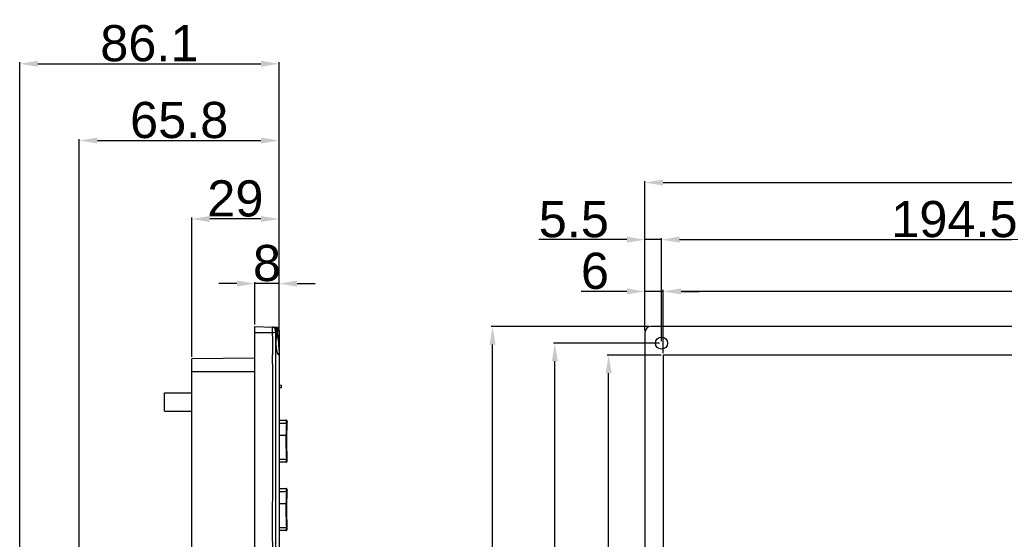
# Model space of a CAD drawing. Header units: millimetres. Extents: x 7205 to 9529, y -660 to 140.
# Tile 136 of 193: x 7730 to 8057, y -78 to 95. Entities that reach past the tile are written whole.
import ezdxf

# ---------------------------------------------------------------- set-up
doc = ezdxf.new("R2010")
doc.units = ezdxf.units.MM
doc.header["$LTSCALE"] = 3
doc.header["$PDSIZE"] = -1
doc.styles.get("Standard").update_dxf_attribs({"font": 'arial.ttf', "height": 12})
doc.dimstyles.new('ISO-25', dxfattribs={"dimtxt": 12, "dimasz": 6, "dimexe": 0.5, "dimexo": 0.625, "dimtad": 1, "dimdec": 1, "dimdsep": 46, "dimtxsty": 'Standard', "dimcen": 0, "dimclrd": 256, "dimclre": 256, "dimadec": 0, "dimazin": 0, "dimtfac": 1, "dimtdec": 1, "dimtmove": 0, "dimatfit": 3, "dimfxl": 1, "dimlwd": 30, "dimlwe": 30, "dimarcsym": 0})

# ---------------------------------------------------------------- blocks, each defined once
blk = doc.blocks.new('*D178')
at = {"lineweight": 30}
for p, q in [((7802.53, 7.09), (7796.53, 7.09)), ((7808.53, -6.53), (7808.53, 7.59)), ((7816.53, 7.09), (7808.53, 7.09)), ((7816.53, -7.79), (7816.53, 7.59)), ((7822.53, 7.09), (7828.53, 7.09))]:
    blk.add_line(p, q, dxfattribs=at)
for points in [[(7802.53, 8.09), (7802.53, 6.09), (7808.53, 7.09)], [(7822.53, 8.09), (7822.53, 6.09), (7816.53, 7.09)]]:
    blk.add_solid(points)
at = {"layer": 'Defpoints', "color": 0}
for p in [(7808.53, 7.09), (7808.53, -7.16), (7816.53, -8.42)]:
    blk.add_point(p, dxfattribs=at)
at = {"color": 0, "insert": (7812.53, 13.84), "char_height": 12, "attachment_point": 5}
blk.add_mtext('8', dxfattribs=at)
blk = doc.blocks.new('*D179')
at = {"lineweight": 30}
for p, q in [((7787.53, -17.26), (7787.53, 29.03)), ((7810.53, 28.53), (7793.53, 28.53)), ((7816.53, -7.92), (7816.53, 29.03))]:
    blk.add_line(p, q, dxfattribs=at)
for points in [[(7793.53, 29.53), (7793.53, 27.53), (7787.53, 28.53)], [(7810.53, 29.53), (7810.53, 27.53), (7816.53, 28.53)]]:
    blk.add_solid(points)
at = {"layer": 'Defpoints', "color": 0}
for p in [(7787.53, 28.53), (7816.53, -8.54), (7787.53, -17.89)]:
    blk.add_point(p, dxfattribs=at)
at = {"color": 0, "insert": (7802.03, 35.28), "char_height": 12, "attachment_point": 5}
blk.add_mtext('29', dxfattribs=at)
blk = doc.blocks.new('*D180')
at = {"lineweight": 30}
for p, q in [((7750.23, -81.21), (7750.23, 55.06)), ((7756.23, 54.56), (7810.53, 54.56)), ((7816.53, -7.78), (7816.53, 55.06))]:
    blk.add_line(p, q, dxfattribs=at)
for points in [[(7756.23, 55.56), (7756.23, 53.56), (7750.23, 54.56)], [(7810.53, 55.56), (7810.53, 53.56), (7816.53, 54.56)]]:
    blk.add_solid(points)
at = {"layer": 'Defpoints', "color": 0}
for p in [(7816.53, 54.56), (7816.53, -8.4), (7750.23, -81.84)]:
    blk.add_point(p, dxfattribs=at)
at = {"color": 0, "insert": (7783.38, 61.31), "char_height": 12, "attachment_point": 5}
blk.add_mtext('65.8', dxfattribs=at)
blk = doc.blocks.new('*D181')
at = {"lineweight": 30}
for p, q in [((7730.43, -130.7), (7730.43, 80.55)), ((7736.43, 80.05), (7810.53, 80.05)), ((7816.53, -7.79), (7816.53, 80.55))]:
    blk.add_line(p, q, dxfattribs=at)
for points in [[(7736.43, 81.05), (7736.43, 79.05), (7730.43, 80.05)], [(7810.53, 81.05), (7810.53, 79.05), (7816.53, 80.05)]]:
    blk.add_solid(points)
at = {"layer": 'Defpoints', "color": 0}
for p in [(7816.53, 80.05), (7816.53, -8.42), (7730.43, -131.32)]:
    blk.add_point(p, dxfattribs=at)
at = {"color": 0, "insert": (7773.48, 86.8), "char_height": 12, "attachment_point": 5}
blk.add_mtext('86.1', dxfattribs=at)
blk = doc.blocks.new('*D224')
at = {"lineweight": 30}
for p, q in [((7938.01, -8.53), (7938.01, 41.11)), ((7944.01, 40.61), (8332.01, 40.61)), ((8338.01, -8.53), (8338.01, 41.11))]:
    blk.add_line(p, q, dxfattribs=at)
for points in [[(7944.01, 41.61), (7944.01, 39.61), (7938.01, 40.61)], [(8332.01, 41.61), (8332.01, 39.61), (8338.01, 40.61)]]:
    blk.add_solid(points)
at = {"layer": 'Defpoints', "color": 0}
for p in [(8338.01, 40.61), (7938.01, -9.16), (8338.01, -9.16)]:
    blk.add_point(p, dxfattribs=at)
at = {"color": 0, "insert": (8138.01, 47.36), "char_height": 12, "attachment_point": 5}
blk.add_mtext('400', dxfattribs=at)
blk = doc.blocks.new('*D225')
at = {"lineweight": 30}
for p, q in [((7932.01, 21.67), (7902.82, 21.67)), ((7938.01, -8.53), (7938.01, 22.17)), ((7943.51, 21.67), (7938.01, 21.67)), ((7943.51, -12.03), (7943.51, 22.17)), ((7949.51, 21.67), (7955.51, 21.67))]:
    blk.add_line(p, q, dxfattribs=at)
for points in [[(7932.01, 22.67), (7932.01, 20.67), (7938.01, 21.67)], [(7949.51, 22.67), (7949.51, 20.67), (7943.51, 21.67)]]:
    blk.add_solid(points)
at = {"layer": 'Defpoints', "color": 0}
for p in [(7938.01, 21.67), (7938.01, -9.16), (7943.51, -12.66)]:
    blk.add_point(p, dxfattribs=at)
at = {"color": 0, "insert": (7914.41, 28.4), "char_height": 12, "attachment_point": 5}
blk.add_mtext('5.5', dxfattribs=at)
blk = doc.blocks.new('*D226')
at = {"lineweight": 30}
for p, q in [((7943.51, -12.03), (7943.51, 22.17)), ((7949.51, 21.67), (8132.01, 21.67)), ((8138.01, -12.03), (8138.01, 22.17))]:
    blk.add_line(p, q, dxfattribs=at)
for points in [[(7949.51, 22.67), (7949.51, 20.67), (7943.51, 21.67)], [(8132.01, 22.67), (8132.01, 20.67), (8138.01, 21.67)]]:
    blk.add_solid(points)
at = {"layer": 'Defpoints', "color": 0}
for p in [(8138.01, 21.67), (7943.51, -12.66), (8138.01, -12.66)]:
    blk.add_point(p, dxfattribs=at)
at = {"color": 0, "insert": (8040.76, 28.42), "char_height": 12, "attachment_point": 5}
blk.add_mtext('194.5', dxfattribs=at)
blk = doc.blocks.new('*D228')
at = {"lineweight": 30}
for p, q in [((7944.01, -16.03), (7944.01, 5)), ((8326.01, 4.5), (7950.01, 4.5)), ((8332.01, -16.03), (8332.01, 5))]:
    blk.add_line(p, q, dxfattribs=at)
for points in [[(7950.01, 5.5), (7950.01, 3.5), (7944.01, 4.5)], [(8326.01, 5.5), (8326.01, 3.5), (8332.01, 4.5)]]:
    blk.add_solid(points)
at = {"layer": 'Defpoints', "color": 0}
for p in [(7944.01, 4.5), (7944.01, -16.66), (8332.01, -16.66)]:
    blk.add_point(p, dxfattribs=at)
at = {"color": 0, "insert": (8154.32, 11.25), "char_height": 12, "attachment_point": 5}
blk.add_mtext('388', dxfattribs=at)
blk = doc.blocks.new('*D229')
at = {"lineweight": 30}
for p, q in [((7932.01, 4.5), (7916.83, 4.5)), ((7938.01, -8.53), (7938.01, 5)), ((7944.01, 4.5), (7938.01, 4.5)), ((7944.01, -16.03), (7944.01, 5)), ((7950.01, 4.5), (7956.01, 4.5))]:
    blk.add_line(p, q, dxfattribs=at)
for points in [[(7932.01, 5.5), (7932.01, 3.5), (7938.01, 4.5)], [(7950.01, 5.5), (7950.01, 3.5), (7944.01, 4.5)]]:
    blk.add_solid(points)
at = {"layer": 'Defpoints', "color": 0}
for p in [(7938.01, 4.5), (7938.01, -9.16), (7944.01, -16.66)]:
    blk.add_point(p, dxfattribs=at)
at = {"color": 0, "insert": (7921.42, 11.25), "char_height": 12, "attachment_point": 5}
blk.add_mtext('6', dxfattribs=at)
blk = doc.blocks.new('*D231')
at = {"lineweight": 30}
for p, q in [((7942.88, -12.66), (7907.61, -12.66)), ((7908.11, -230.66), (7908.11, -18.66)), ((7942.88, -236.66), (7907.61, -236.66))]:
    blk.add_line(p, q, dxfattribs=at)
for points in [[(7907.11, -18.66), (7909.11, -18.66), (7908.11, -12.66)], [(7907.11, -230.66), (7909.11, -230.66), (7908.11, -236.66)]]:
    blk.add_solid(points)
at = {"layer": 'Defpoints', "color": 0}
for p in [(7908.11, -12.66), (7943.51, -12.66), (7943.51, -236.66)]:
    blk.add_point(p, dxfattribs=at)
at = {"color": 0, "insert": (7901.46, -124.66), "char_height": 12, "attachment_point": 5, "rotation": 90}
blk.add_mtext('224', dxfattribs=at)
blk = doc.blocks.new('*D233')
at = {"lineweight": 30}
for p, q in [((7943.38, -16.66), (7925.47, -16.66)), ((7925.97, -226.66), (7925.97, -22.66)), ((7943.38, -232.66), (7925.47, -232.66))]:
    blk.add_line(p, q, dxfattribs=at)
for points in [[(7924.97, -22.66), (7926.97, -22.66), (7925.97, -16.66)], [(7924.97, -226.66), (7926.97, -226.66), (7925.97, -232.66)]]:
    blk.add_solid(points)
at = {"layer": 'Defpoints', "color": 0}
for p in [(7925.97, -16.66), (7944.01, -16.66), (7944.01, -232.66)]:
    blk.add_point(p, dxfattribs=at)
at = {"color": 0, "insert": (7919.22, -124.66), "char_height": 12, "attachment_point": 5, "rotation": 90}
blk.add_mtext('216', dxfattribs=at)
blk = doc.blocks.new('*D234')
at = {"lineweight": 30}
for p, q in [((7939.38, -7.16), (7886.93, -7.16)), ((7887.43, -236.16), (7887.43, -13.16)), ((7939.38, -242.16), (7886.93, -242.16))]:
    blk.add_line(p, q, dxfattribs=at)
for points in [[(7886.43, -13.16), (7888.43, -13.16), (7887.43, -7.16)], [(7886.43, -236.16), (7888.43, -236.16), (7887.43, -242.16)]]:
    blk.add_solid(points)
at = {"layer": 'Defpoints', "color": 0}
for p in [(7887.43, -7.16), (7940.01, -7.16), (7940.01, -242.16)]:
    blk.add_point(p, dxfattribs=at)
at = {"color": 0, "insert": (7880.68, -124.66), "char_height": 12, "attachment_point": 5, "rotation": 90}
blk.add_mtext('235', dxfattribs=at)

msp = doc.modelspace()

# ---------------------------------------------------------------- linework, layer by layer
at = {"linetype": 'Continuous', "lineweight": 30}
for p, q in [((7808.53, -7.16), (7814.38, -7.36)), ((7808.53, -9.16), (7808.53, -7.16)), ((7808.53, -240.16), (7808.53, -9.16)), ((7808.53, -9.16), (7814.38, -9.16)), ((7814.77, -7.37), (7815.57, -7.4)), ((7815.52, -8.57), (7815.35, -8.04)), ((7815.35, -8.04), (7815.35, -8.05)), ((7815.35, -8.05), (7815.35, -8.05)), ((7815.35, -8.05), (7815.35, -8.05)), ((7815.52, -8.57), (7815.99, -8.42)), ((7815.82, -8.06), (7815.99, -8.42)), ((7815.99, -8.42), (7816.03, -8.54)), ((7816.03, -8.42), (7815.99, -8.42)), ((7816.03, -8.42), (7816.03, -8.38)), ((7816.03, -8.54), (7816.03, -8.42)), ((7816.53, -8.42), (7816.03, -8.42)), ((7816.53, -8.54), (7816.03, -8.54)), ((7816.53, -8.4), (7816.53, -8.42)), ((7816.53, -8.42), (7816.53, -8.54)), ((7938.01, -9.16), (7938.01, -240.16)), ((8336.01, -7.16), (7940.01, -7.16)), ((7816.53, -15.16), (7816.53, -17.16)), ((7808.53, -17.7), (7787.53, -17.89)), ((7787.53, -22.16), (7787.53, -17.89)), ((7816.53, -17.16), (7816.53, -95.66)), ((7787.53, -227.16), (7787.53, -22.16)), ((7808.53, -22.16), (7787.53, -22.16)), ((7778.53, -35.21), (7778.53, -29.21)), ((7778.53, -29.21), (7787.53, -29.21)), ((7816.55, -26.56), (7816.53, -26.56)), ((7816.55, -27.56), (7816.53, -27.56)), ((7816.55, -26.56), (7817.33, -26.6)), ((7817.33, -27.51), (7816.55, -27.56)), ((7817.33, -27.51), (7817.33, -26.6)), ((7778.53, -35.21), (7787.53, -35.21)), ((7816.53, -38.21), (7818.96, -38.21)), ((7816.53, -39.26), (7818.96, -39.26)), ((7819.16, -39.27), (7818.96, -39.26)), ((7818.83, -43.3), (7816.53, -43.3)), ((7816.53, -51.16), (7818.96, -51.16)), ((7818.96, -52.21), (7816.53, -52.21)), ((7819.16, -51.15), (7818.96, -51.16)), ((7816.53, -60.91), (7818.96, -60.91)), ((7816.53, -61.96), (7818.96, -61.96)), ((7819.16, -61.97), (7818.96, -61.96)), ((7818.83, -66), (7816.53, -66)), ((7816.53, -73.86), (7818.96, -73.86)), ((7818.96, -74.91), (7816.53, -74.91)), ((7819.16, -73.85), (7818.96, -73.86))]:
    msp.add_line(p, q, dxfattribs=at)
at = {"color": 3, "linetype": 'Continuous', "lineweight": 30}
for p, q in [((8332.01, -16.66), (7944.01, -16.66)), ((7944.01, -16.66), (7944.01, -232.66))]:
    msp.add_line(p, q, dxfattribs=at)
at = {"linetype": 'Continuous', "lineweight": 30, "flags": 128}
for points in [[(7815.35, -8.04), (7815.36, -8.07), (7815.4, -8.09), (7815.44, -8.1), (7815.5, -8.11), (7815.57, -8.11), (7815.65, -8.1), (7815.73, -8.08), (7815.82, -8.06)], [(7815.35, -10.06), (7815.35, -10.06), (7815.35, -12.06), (7815.35, -20.06), (7815.35, -52.06), (7815.35, -95.66)]]:
    msp.add_lwpolyline(points, dxfattribs=at)
at = {"color": 3, "linetype": 'Continuous', "lineweight": 30}
msp.add_circle((7943.51, -12.66), 2, dxfattribs=at)
at = {"linetype": 'Continuous', "lineweight": 30}
for centre, radius, start, end in [((7814.34, -8.36), 0.995, 12.5805, 87.879), ((7803.81, 84.19), 93.94, 276.4582, 277.0319), ((7815.53, -8.4), 1, 0, 88), ((7816.16, -11.98), 3.59, 84.0129, 91.9871), ((7940.01, -9.16), 2, 90, 180), ((7818.96, -38.41), 0.2, 41.9572, 89.9901), ((7941.54, -45.21), 122.72, 177.2211, 179.1085), ((7941.54, -45.21), 122.52, 177.2211, 179.0121), ((7941.54, -45.21), 122.72, 179.1085, 182.7789), ((7941.54, -45.21), 122.52, 179.0121, 180), ((7941.54, -45.21), 122.52, 180, 182.7789), ((7941.54, -67.91), 122.72, 177.2211, 179.1085), ((7818.96, -61.11), 0.2, 41.9572, 89.9901), ((7941.54, -67.91), 122.52, 177.2211, 179.0121), ((7941.54, -67.91), 122.72, 179.1085, 182.7789), ((7941.54, -67.91), 122.52, 179.0121, 180), ((7941.54, -67.91), 122.52, 180, 182.7789)]:
    msp.add_arc(centre, radius, start, end, dxfattribs=at)
msp.add_ellipse((7815.53, -8.4), major_axis=(0.035, 0.999), ratio=0.5, start_param=4.747296, end_param=6.283185, dxfattribs=at)
for points, knots in [([(7814.38, -9.16), (7814.37, -9.11), (7814.37, -9.01), (7814.36, -8.86), (7814.36, -8.71), (7814.35, -8.57), (7814.35, -8.43), (7814.35, -8.3), (7814.34, -8.17), (7814.34, -8.05), (7814.34, -7.93), (7814.34, -7.83), (7814.34, -7.73), (7814.34, -7.62), (7814.35, -7.52), (7814.35, -7.45), (7814.36, -7.4), (7814.37, -7.37), (7814.37, -7.36), (7814.38, -7.36)], [0, 0, 0, 0, 0.052064, 0.104483, 0.158019, 0.211941, 0.264119, 0.316654, 0.370314, 0.424364, 0.476441, 0.528873, 0.582425, 0.636363, 0.741, 0.794096, 0.847948, 0.923426, 1, 1, 1, 1]), ([(7814.6, -7.37), (7814.58, -7.37), (7814.55, -7.37), (7814.51, -7.37), (7814.37, -7.36), (7814.36, -7.36)], [0, 0, 0, 0, 0.521851, 0.963931, 1, 1, 1, 1]), ([(7814.44, -95.66), (7814.42, -81.55), (7814.38, -56.84), (7814.55, -30.06), (7814.38, -16.36), (7814.54, -12.24), (7814.43, -10.18), (7814.38, -9.16)], [0, 0, 0, 0, 0.489166, 0.857175, 0.928571, 0.964334, 1, 1, 1, 1]), ([(7814.43, -7.36), (7814.44, -7.36), (7814.48, -7.36), (7814.74, -7.38), (7815.14, -7.48), (7815.58, -7.72), (7815.74, -7.96), (7815.82, -8.06)], [0, 0, 0, 0, 0.004171, 0.089525, 0.49826, 0.788449, 1, 1, 1, 1]), ([(7815.31, -8.14), (7815.3, -8.15), (7815.29, -8.17), (7815.28, -8.29), (7815.28, -8.49), (7815.29, -8.75), (7815.3, -8.95), (7815.31, -9.05)], [0, 0, 0, 0, 0.149947, 0.362272, 0.577092, 0.79097, 1, 1, 1, 1]), ([(7815.35, -8.05), (7815.35, -8.05), (7815.36, -8.1), (7815.34, -8.12), (7815.31, -8.14)], [0, 0, 0, 0, 0.000061, 1, 1, 1, 1]), ([(7815.31, -9.05), (7815.34, -9.39), (7815.37, -9.72), (7815.35, -10.06), (7815.35, -10.06)], [0, 0, 0, 0, 0.999942, 1, 1, 1, 1]), ([(7816.38, -12.66), (7816.37, -12.55), (7816.34, -12.33), (7816.3, -12), (7816.25, -11.68), (7816.19, -11.36), (7816.12, -10.95), (7816.04, -10.57), (7815.96, -10.21), (7815.9, -9.97), (7815.84, -9.73), (7815.79, -9.52), (7815.74, -9.33), (7815.68, -9.12), (7815.63, -8.95), (7815.6, -8.84), (7815.57, -8.77), (7815.57, -8.75), (7815.58, -8.78), (7815.6, -8.85), (7815.63, -8.97), (7815.68, -9.13), (7815.72, -9.34), (7815.73, -9.58), (7815.74, -9.87), (7815.73, -10.18), (7815.72, -10.53), (7815.7, -10.9), (7815.65, -11.28), (7815.61, -11.68), (7815.59, -12.1), (7815.58, -12.53), (7815.58, -12.97), (7815.6, -13.4), (7815.63, -13.81), (7815.67, -14.21), (7815.72, -14.58), (7815.78, -14.94), (7815.85, -15.27), (7815.93, -15.57), (7816.01, -15.84), (7816.09, -16.08), (7816.16, -16.26), (7816.22, -16.38), (7816.27, -16.47), (7816.32, -16.53), (7816.36, -16.56), (7816.42, -16.56), (7816.46, -16.51), (7816.49, -16.4), (7816.51, -16.25), (7816.52, -16.06), (7816.53, -15.82), (7816.53, -15.55), (7816.53, -15.24), (7816.53, -14.9), (7816.52, -14.53), (7816.51, -14.13), (7816.48, -13.65), (7816.44, -13.19), (7816.4, -12.84), (7816.38, -12.66)], [0, 0, 0, 0, 0.01332, 0.026734, 0.040446, 0.054258, 0.067577, 0.094656, 0.108446, 0.121955, 0.135558, 0.149461, 0.16347, 0.176862, 0.20413, 0.218047, 0.230955, 0.257233, 0.270637, 0.283225, 0.308821, 0.321854, 0.334779, 0.361102, 0.374523, 0.387152, 0.412824, 0.425901, 0.438625, 0.464469, 0.477625, 0.49063, 0.517112, 0.530625, 0.543206, 0.568781, 0.581801, 0.594666, 0.620805, 0.634106, 0.647447, 0.674569, 0.688382, 0.7019, 0.715515, 0.729436, 0.743463, 0.75675, 0.783792, 0.797584, 0.810594, 0.837064, 0.850554, 0.863513, 0.889861, 0.903281, 0.916382, 0.943039, 0.95663, 0.978106, 1, 1, 1, 1]), ([(7816.53, -15.16), (7816.53, -15.15), (7816.53, -14.94), (7816.52, -13.38), (7816.39, -11.18), (7816.12, -9.19), (7816.03, -8.54)], [0, 0, 0, 0, 0.004397, 0.094783, 0.705194, 1, 1, 1, 1]), ([(7816.53, -8.54), (7816.53, -9.21), (7816.53, -11.23), (7816.53, -13.41), (7816.53, -14.94), (7816.53, -15.15), (7816.53, -15.16)], [0, 0, 0, 0, 0.299126, 0.90634, 0.995686, 1, 1, 1, 1]), ([(7819.18, -38.73), (7819.18, -38.68), (7819.18, -38.55), (7819.18, -38.45), (7819.17, -38.39), (7819.16, -38.34), (7819.13, -38.29), (7819.09, -38.25), (7819.03, -38.21), (7818.98, -38.21), (7818.96, -38.21)], [0, 0, 0, 0, 0.174811, 0.53255, 0.650768, 0.719899, 0.786608, 0.854462, 0.930523, 1, 1, 1, 1]), ([(7818.96, -39.26), (7818.97, -39.14), (7818.98, -38.9), (7818.98, -38.59), (7818.98, -38.35), (7818.97, -38.23), (7818.97, -38.21), (7818.96, -38.21)], [0, 0, 0, 0, 0.214469, 0.428995, 0.643256, 0.857374, 1, 1, 1, 1]), ([(7819.18, -38.73), (7819.18, -38.73), (7819.18, -38.8), (7819.17, -38.99), (7819.17, -39.17), (7819.16, -39.27)], [0, 0, 0, 0, 0.016653, 0.508341, 1, 1, 1, 1]), ([(7819.18, -38.81), (7819.18, -38.73), (7819.18, -38.64), (7819.18, -38.59), (7819.18, -38.58)], [0, 0, 0, 0, 0.841784, 1, 1, 1, 1]), ([(7818.83, -43.3), (7818.85, -43.3), (7818.88, -43.3), (7818.92, -43.28), (7818.98, -43.24), (7819.02, -43.18), (7819.04, -43.12), (7819.04, -43.09), (7819.04, -43.09)], [0, 0, 0, 0, 0.0924194, 0.2218968, 0.3963285, 0.6380016, 0.956519, 1, 1, 1, 1]), ([(7818.83, -43.3), (7818.85, -43.3), (7818.88, -43.3), (7818.92, -43.28), (7818.98, -43.24), (7819.02, -43.18), (7819.04, -43.12), (7819.04, -43.09), (7819.04, -43.09)], [0, 0, 0, 0, 0.092419, 0.221897, 0.396329, 0.638002, 0.956519, 1, 1, 1, 1]), ([(7818.96, -52.21), (7818.97, -52.2), (7818.98, -52.17), (7818.98, -51.99), (7818.98, -51.73), (7818.97, -51.43), (7818.97, -51.24), (7818.96, -51.16)], [0, 0, 0, 0, 0.2144689, 0.4289953, 0.6432564, 0.8573742, 1, 1, 1, 1]), ([(7818.97, -52.2), (7818.97, -52.21), (7819, -52.21), (7819.05, -52.19), (7819.1, -52.16), (7819.13, -52.12), (7819.15, -52.08), (7819.16, -52.05), (7819.17, -52.01), (7819.18, -51.94), (7819.18, -51.81), (7819.18, -51.66), (7819.18, -51.6)], [0, 0, 0, 0, 0.013187, 0.086174, 0.144312, 0.194813, 0.240248, 0.28492, 0.345818, 0.485175, 0.827171, 1, 1, 1, 1]), ([(7819.16, -51.15), (7819.17, -51.21), (7819.17, -51.37), (7819.18, -51.53), (7819.18, -51.6), (7819.18, -51.6)], [0, 0, 0, 0, 0.392889, 0.9826, 1, 1, 1, 1]), ([(7819.18, -61.43), (7819.18, -61.38), (7819.18, -61.25), (7819.18, -61.15), (7819.17, -61.09), (7819.16, -61.04), (7819.13, -60.99), (7819.09, -60.95), (7819.03, -60.91), (7818.98, -60.91), (7818.96, -60.91)], [0, 0, 0, 0, 0.174811, 0.53255, 0.650768, 0.719899, 0.786608, 0.854462, 0.930523, 1, 1, 1, 1]), ([(7818.96, -61.96), (7818.97, -61.84), (7818.98, -61.6), (7818.98, -61.29), (7818.98, -61.05), (7818.97, -60.93), (7818.97, -60.91), (7818.96, -60.91)], [0, 0, 0, 0, 0.214469, 0.428995, 0.643256, 0.857374, 1, 1, 1, 1]), ([(7819.18, -61.43), (7819.18, -61.43), (7819.18, -61.5), (7819.17, -61.69), (7819.17, -61.87), (7819.16, -61.97)], [0, 0, 0, 0, 0.016653, 0.508341, 1, 1, 1, 1]), ([(7819.18, -61.51), (7819.18, -61.43), (7819.18, -61.34), (7819.18, -61.29), (7819.18, -61.28)], [0, 0, 0, 0, 0.841784, 1, 1, 1, 1]), ([(7818.83, -66), (7818.85, -66), (7818.88, -66), (7818.92, -65.98), (7818.98, -65.94), (7819.02, -65.88), (7819.04, -65.82), (7819.04, -65.79), (7819.04, -65.79)], [0, 0, 0, 0, 0.0924194, 0.2218968, 0.3963285, 0.6380016, 0.956519, 1, 1, 1, 1]), ([(7818.83, -66), (7818.85, -66), (7818.88, -66), (7818.92, -65.98), (7818.98, -65.94), (7819.02, -65.88), (7819.04, -65.82), (7819.04, -65.79), (7819.04, -65.79)], [0, 0, 0, 0, 0.092419, 0.221897, 0.396329, 0.638002, 0.956519, 1, 1, 1, 1]), ([(7818.96, -74.91), (7818.97, -74.9), (7818.98, -74.87), (7818.98, -74.69), (7818.98, -74.43), (7818.97, -74.13), (7818.97, -73.94), (7818.96, -73.86)], [0, 0, 0, 0, 0.2144689, 0.4289953, 0.6432564, 0.8573742, 1, 1, 1, 1]), ([(7818.97, -74.9), (7818.97, -74.91), (7819, -74.91), (7819.05, -74.89), (7819.1, -74.86), (7819.13, -74.82), (7819.15, -74.78), (7819.16, -74.75), (7819.17, -74.71), (7819.18, -74.64), (7819.18, -74.51), (7819.18, -74.36), (7819.18, -74.3)], [0, 0, 0, 0, 0.013187, 0.086174, 0.144312, 0.194813, 0.240248, 0.28492, 0.345818, 0.485175, 0.827171, 1, 1, 1, 1]), ([(7819.16, -73.85), (7819.17, -73.91), (7819.17, -74.07), (7819.18, -74.23), (7819.18, -74.3), (7819.18, -74.3)], [0, 0, 0, 0, 0.392889, 0.9826, 1, 1, 1, 1])]:
    msp.add_open_spline(points, degree=3, knots=knots, dxfattribs=at)

# ---------------------------------------------------------------- dimensions: what is measured, and where the dimension line sits
for base, p1, p2, picture, middle in [((7816.53, 80.05), (7730.43, -131.32), (7816.53, -8.42), '*D181', (7773.48, 86.8)), ((8338.01, 40.61), (7938.01, -9.16), (8338.01, -9.16), '*D224', (8138.01, 47.36)), ((7787.53, 28.53), (7816.53, -8.54), (7787.53, -17.89), '*D179', (7802.03, 35.28)), ((7938.01, 21.67), (7943.51, -12.66), (7938.01, -9.16), '*D225', (7914.41, 28.4)), ((8138.01, 21.67), (7943.51, -12.66), (8138.01, -12.66), '*D226', (8040.76, 28.42)), ((7938.01, 4.5), (7944.01, -16.66), (7938.01, -9.16), '*D229', (7921.42, 11.25))]:
    dim = msp.add_linear_dim(base=base, p1=p1, p2=p2, dimstyle='ISO-25')
    dim.commit()
    dim.dimension.update_dxf_attribs({"geometry": picture, "text_midpoint": middle})
dim = msp.add_linear_dim(base=(7816.53, 54.56), p1=(7750.23, -81.84), p2=(7816.53, -8.4), text='65.8', dimstyle='ISO-25')
dim.commit()
dim.dimension.update_dxf_attribs({"geometry": '*D180', "text_midpoint": (7783.38, 61.31)})
for base, p1, p2, picture, middle in [((7808.53, 7.09), (7816.53, -8.42), (7808.53, -7.16), '*D178', (7812.53, 7.09)), ((7944.01, 4.5), (8332.01, -16.66), (7944.01, -16.66), '*D228', (8154.32, 4.5))]:
    dim = msp.add_linear_dim(base=base, p1=p1, p2=p2, dimstyle='ISO-25')
    dim.commit()
    dim.dimension.update_dxf_attribs({"geometry": picture, "text_midpoint": middle, "dimtype": 160})
for base, p1, p2, picture, middle in [((7887.43, -7.16), (7940.01, -242.16), (7940.01, -7.16), '*D234', (7880.68, -124.66)), ((7908.11, -12.66), (7943.51, -236.66), (7943.51, -12.66), '*D231', (7901.46, -124.66)), ((7925.97, -16.66), (7944.01, -232.66), (7944.01, -16.66), '*D233', (7919.22, -124.66))]:
    dim = msp.add_linear_dim(base=base, p1=p1, p2=p2, angle=90, dimstyle='ISO-25')
    dim.commit()
    dim.dimension.update_dxf_attribs({"geometry": picture, "text_midpoint": middle})

doc.saveas('drawing.dxf')
